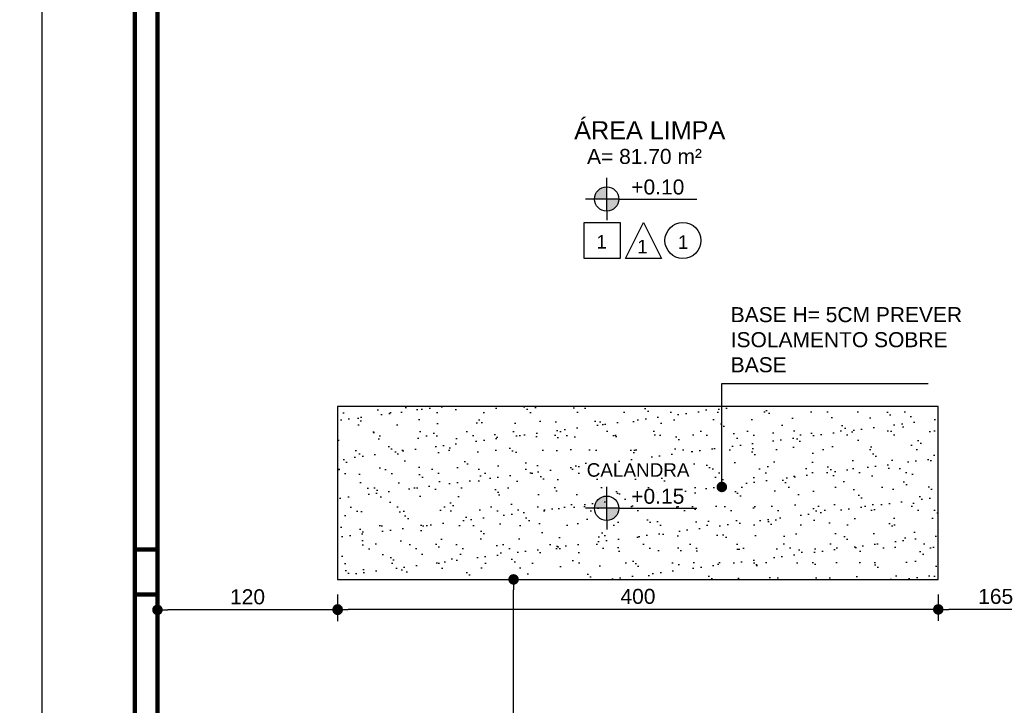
# Model space of a CAD drawing. Header units: metres. Extents: x -44 to 208, y -13 to 238.
# Tile 86 of 154: x -32.07 to -25.51, y 214.18 to 218.74. Entities that reach past the tile are written whole.
import ezdxf
from ezdxf.enums import TextEntityAlignment as Align

# ---------------------------------------------------------------- set-up
doc = ezdxf.new("R2010")
doc.units = ezdxf.units.M
doc.header["$MEASUREMENT"] = 0
doc.linetypes.add('DASHED2', pattern=[9.525, 6.35, -3.175])
doc.layers.add('ALV-ALT', color=7, linetype='Continuous', lineweight=90)
for name, color, linetype in [('CTA-GER', 35, 'Continuous'), ('HTC-PIS', 8, 'Continuous'), ('PIS-DSN', 40, 'Continuous'), ('PROJEÇÃO', 6, 'DASHED2'), ('SMB-GER', 9, 'Continuous'), ('TXT-AMB', 25, 'Continuous'), ('TXT-ESP', 40, 'Continuous')]:
    doc.layers.add(name, color=color, linetype=linetype)
doc.styles.add('ARIAL', font='arial.ttf')
doc.styles.add('Griffe', font='arial.ttf')
doc.styles.add('Texto Ambiente 1-50', font='arial.ttf', dxfattribs={"height": 0.12})
doc.styles.add('Texto Cota', font='arial.ttf')
doc.styles.add('Texto Especificacao 1-50', font='arial.ttf', dxfattribs={"height": 0.1})
doc.dimstyles.new('ARQ-1-50', dxfattribs={"dimscale": 0, "dimtxt": 0.1, "dimasz": 0.07, "dimexe": 0.075, "dimexo": 0.1, "dimgap": 0.035, "dimtad": 1, "dimdec": 0, "dimlfac": 100, "dimzin": 1, "dimdsep": 46, "dimtxsty": 'Texto Cota', "dimblk": 'DOT', "dimcen": 0.1, "dimclrd": 256, "dimclre": 256, "dimclrt": 15, "dimaunit": 1, "dimadec": 0, "dimazin": 0, "dimtfac": 1.8, "dimtdec": 0, "dimtix": 1, "dimtmove": 2, "dimatfit": 1, "dimldrblk": 'DOT', "dimfxl": 1, "dimtolj": 1, "dimtzin": 4, "dimlwd": -1, "dimarcsym": 0})

# ---------------------------------------------------------------- blocks, each defined once
blk = doc.blocks.new('Nivel')
h = blk.add_hatch(color=256)
h.paths.add_polyline_path([(0, 0), (0, 0.0813, 0.414214), (-0.0813, 0)])
h.paths.add_polyline_path([(0.0813, 0), (0, 0), (0, -0.0813, 0.414214)])
for p, q in [((0, -0.0813), (0, 0.1418)), ((0.0813, 0), (-0.1418, 0)), ((0.0813, 0), (0.5995, 0)), ((0, -0.0813), (0, -0.1418))]:
    blk.add_line(p, q)
blk.add_circle((0, 0), 0.0813)
at = {"style": 'Griffe'}
blk.add_attdef('NIVEL', text='', height=0.1, dxfattribs=at).set_placement((0.3404, 0), align=Align.BOTTOM_CENTER)
blk = doc.blocks.new('_DOT')
at = {"color": 0, "linetype": 'ByBlock'}
blk.add_line((-0.5, 0), (-1, 0), dxfattribs=at)
at = {"color": 0, "linetype": 'ByBlock', "const_width": 0.5}
blk.add_lwpolyline([(-0.25, 0, 1), (0.25, 0, 1)], format="xyb", close=True, dxfattribs=at)
blk = doc.blocks.new('*D4154')
at = {"layer": 'CTA-GER', "lineweight": -2, "transparency": 16777216}
for p, q in [((-31.4, 229.5141), (-31.9921, 229.5141)), ((-31.4, 210.3641), (-31.9921, 210.3641))]:
    blk.add_line(p, q, dxfattribs=at)
at = {"layer": 'CTA-GER', "transparency": 16777216}
blk.add_line((-31.9171, 210.4341), (-31.9171, 229.4441), dxfattribs=at)
at = {"layer": 'Defpoints', "color": 0, "transparency": 16777216}
for p in [(-31.9171, 229.5141), (-31.3, 229.5141), (-31.3, 210.3641)]:
    blk.add_point(p, dxfattribs=at)
at = {"layer": 'CTA-GER', "transparency": 16777216, "xscale": 0.07, "yscale": 0.07, "zscale": 0.07}
for p, rotation in [((-31.9171, 229.5141), 90), ((-31.9171, 210.3641), 270)]:
    blk.add_blockref('_DOT', p, dxfattribs=dict(at, rotation=rotation))
at = {"layer": 'CTA-GER', "color": 15, "transparency": 16777216, "insert": (-32.0031, 219.9391), "char_height": 0.1, "attachment_point": 5, "rotation": 90, "style": 'Texto Cota'}
blk.add_mtext('\\A1;1915', dxfattribs=at)
blk = doc.blocks.new('*D4213')
at = {"layer": 'CTA-GER', "lineweight": -2, "transparency": 16777216}
for p, q in [((-25.95, 214.9141), (-25.95, 214.7395)), ((-24.3, 214.9141), (-24.3, 214.8895))]:
    blk.add_line(p, q, dxfattribs=at)
at = {"layer": 'CTA-GER', "transparency": 16777216}
blk.add_line((-24.37, 214.8145), (-25.88, 214.8145), dxfattribs=at)
at = {"layer": 'Defpoints', "color": 0, "transparency": 16777216}
for p in [(-25.95, 215.0141), (-25.95, 214.8145), (-24.3, 214.8141)]:
    blk.add_point(p, dxfattribs=at)
at = {"layer": 'CTA-GER', "transparency": 16777216, "xscale": 0.07, "yscale": 0.07, "zscale": 0.07, "rotation": 180}
blk.add_blockref('_DOT', (-25.95, 214.8145), dxfattribs=at)
at = {"layer": 'CTA-GER', "transparency": 16777216, "xscale": 0.07, "yscale": 0.07, "zscale": 0.07}
blk.add_blockref('_DOT', (-24.3, 214.8145), dxfattribs=at)
at = {"layer": 'CTA-GER', "color": 15, "transparency": 16777216, "insert": (-25.5676, 214.9006), "char_height": 0.1, "attachment_point": 5, "style": 'Texto Cota'}
blk.add_mtext('\\A1;165', dxfattribs=at)
blk = doc.blocks.new('*D4214')
at = {"layer": 'CTA-GER', "lineweight": -2, "transparency": 16777216}
for p, q in [((-29.95, 214.9141), (-29.95, 214.7395)), ((-25.95, 214.9141), (-25.95, 214.7395))]:
    blk.add_line(p, q, dxfattribs=at)
at = {"layer": 'CTA-GER', "transparency": 16777216}
blk.add_line((-26.02, 214.8145), (-29.88, 214.8145), dxfattribs=at)
at = {"layer": 'Defpoints', "color": 0, "transparency": 16777216}
for p in [(-29.95, 215.0141), (-25.95, 215.0141), (-29.95, 214.8145)]:
    blk.add_point(p, dxfattribs=at)
at = {"layer": 'CTA-GER', "transparency": 16777216, "xscale": 0.07, "yscale": 0.07, "zscale": 0.07, "rotation": 180}
blk.add_blockref('_DOT', (-29.95, 214.8145), dxfattribs=at)
at = {"layer": 'CTA-GER', "transparency": 16777216, "xscale": 0.07, "yscale": 0.07, "zscale": 0.07}
blk.add_blockref('_DOT', (-25.95, 214.8145), dxfattribs=at)
at = {"layer": 'CTA-GER', "color": 15, "transparency": 16777216, "insert": (-27.95, 214.9006), "char_height": 0.1, "attachment_point": 5, "style": 'Texto Cota'}
blk.add_mtext('\\A1;400', dxfattribs=at)
blk = doc.blocks.new('*D4215')
at = {"layer": 'CTA-GER', "lineweight": -2, "transparency": 16777216}
for p, q in [((-29.95, 214.9141), (-29.95, 214.7365)), ((-31.15, 214.7115), (-31.15, 214.7365))]:
    blk.add_line(p, q, dxfattribs=at)
at = {"layer": 'CTA-GER', "transparency": 16777216}
blk.add_line((-30.02, 214.8115), (-31.08, 214.8115), dxfattribs=at)
at = {"layer": 'Defpoints', "color": 0, "transparency": 16777216}
for p in [(-29.95, 215.0141), (-31.15, 214.8115), (-31.15, 214.8115)]:
    blk.add_point(p, dxfattribs=at)
at = {"layer": 'CTA-GER', "transparency": 16777216, "xscale": 0.07, "yscale": 0.07, "zscale": 0.07, "rotation": 180}
blk.add_blockref('_DOT', (-31.15, 214.8115), dxfattribs=at)
at = {"layer": 'CTA-GER', "transparency": 16777216, "xscale": 0.07, "yscale": 0.07, "zscale": 0.07}
blk.add_blockref('_DOT', (-29.95, 214.8115), dxfattribs=at)
at = {"layer": 'CTA-GER', "color": 15, "transparency": 16777216, "insert": (-30.55, 214.8976), "char_height": 0.1, "attachment_point": 5, "style": 'Texto Cota'}
blk.add_mtext('\\A1;120', dxfattribs=at)
blk = doc.blocks.new('*D4234')
at = {"layer": 'CTA-GER', "lineweight": -2, "transparency": 16777216}
for p, q in [((-28.8783, 215.0141), (-28.8533, 215.0141)), ((-28.7326, 210.5143), (-28.7033, 210.5143))]:
    blk.add_line(p, q, dxfattribs=at)
at = {"layer": 'CTA-GER', "transparency": 16777216}
blk.add_line((-28.7783, 210.5843), (-28.7783, 214.9441), dxfattribs=at)
at = {"layer": 'Defpoints', "color": 0, "transparency": 16777216}
for p in [(-28.7783, 215.0141), (-28.7783, 215.0141), (-28.8326, 210.5143)]:
    blk.add_point(p, dxfattribs=at)
at = {"layer": 'CTA-GER', "transparency": 16777216, "xscale": 0.07, "yscale": 0.07, "zscale": 0.07}
for p, rotation in [((-28.7783, 215.0141), 90), ((-28.7783, 210.5143), 270)]:
    blk.add_blockref('_DOT', p, dxfattribs=dict(at, rotation=rotation))
at = {"layer": 'CTA-GER', "color": 15, "transparency": 16777216, "insert": (-28.8643, 212.7642), "char_height": 0.1, "attachment_point": 5, "rotation": 90, "style": 'Texto Cota'}
blk.add_mtext('\\A1;450', dxfattribs=at)

msp = doc.modelspace()

# ---------------------------------------------------------------- hatches: boundary and pattern name
at = {"layer": 'HTC-PIS'}
h = msp.add_hatch(dxfattribs=at)
h.set_pattern_fill('AR-SAND', color=256, scale=0.1, style=0)
h.set_pattern_definition([(37.5, (-37.99902, 229.51156), (-0.0062993, 0.1926824), [0, -0.152, 0, -0.17, 0, -0.1625]), (7.5, (-37.99902, 229.51156), (0.1769777, 0.2822146), [0, -0.082, 0, -0.137, 0, -0.0525]), (327.5, (-38.12202, 229.51156), (0.3114142, 0.0005659), [0, -0.05, 0, -0.18, 0, -0.235]), (317.5, (-38.12202, 229.51156), (0.3006127, 0.0877676), [0, -0.025, 0, -0.118, 0, -0.135])])
h.paths.add_polyline_path([(-29.95, 215.0141), (-25.95, 215.0141), (-25.95, 216.1641), (-29.95, 216.1641)])

# ---------------------------------------------------------------- linework, layer by layer
at = {"layer": 'ALV-ALT'}
for p, q in [((-31.3, 210.3641), (-31.3, 227.7141)), ((-31.15, 216.6141), (-31.15, 221.6641)), ((-31.15, 210.3641), (-31.15, 216.6141))]:
    msp.add_line(p, q, dxfattribs=at)
msp.add_lwpolyline([(-31.3, 215.2141), (-31.15, 215.2141), (-31.15, 214.9141), (-31.3, 214.9141)], close=True, dxfattribs=at)
at = {"layer": 'PIS-DSN'}
msp.add_lwpolyline([(-29.95, 215.0141), (-25.95, 215.0141), (-25.95, 216.1641), (-29.95, 216.1641)], close=True, dxfattribs=at)
at = {"layer": 'PROJEÇÃO'}
for p, q in [((-31.3, 215.2141), (-31.15, 215.2141)), ((-31.3, 214.9141), (-31.15, 214.9141))]:
    msp.add_line(p, q, dxfattribs=at)
at = {"layer": 'TXT-ESP'}
for points in [[(-28.0677, 217.1503), (-28.3077, 217.1503), (-28.3077, 217.3903), (-28.0677, 217.3903)], [(-27.7923, 217.1503), (-28.0323, 217.1503), (-27.9123, 217.3903), (-27.9123, 217.3903)]]:
    msp.add_lwpolyline(points, close=True, dxfattribs=at)
msp.add_circle((-27.6503, 217.2696), 0.12, dxfattribs=at)

# ---------------------------------------------------------------- block references
at = {"layer": 'SMB-GER'}
for p, values in [((-28.1582, 217.5457), {'NIVEL': '+0.10'}), ((-28.1582, 215.4875), {'NIVEL': '+0.15'})]:
    msp.add_blockref('Nivel', p, dxfattribs=at).add_auto_attribs(values)

# ---------------------------------------------------------------- texts
at = {"layer": 'TXT-AMB', "insert": (-28.3744, 218.0635), "char_height": 0.12, "width": 2.887209, "attachment_point": 1, "style": 'Texto Ambiente 1-50'}
msp.add_mtext('ÁREA LIMPA', dxfattribs=at)
at = {"layer": 'TXT-ESP'}
for s, height, style, p in [('A= 81.70 m²', 0.1, 'Texto Especificacao 1-50', (-28.289, 217.7791)), ('1', 0.09, 'ARIAL', (-28.2267, 217.2161)), ('1', 0.09, 'ARIAL', (-27.9557, 217.1839)), ('1', 0.09, 'ARIAL', (-27.6842, 217.2134))]:
    msp.add_text(s, height=height, dxfattribs=dict(at, style=style)).set_placement(p)
for s, insert, char_height, width, attachment_point, style in [('BASE H= 5CM PREVER \\PISOLAMENTO SOBRE \\PBASE', (-27.3322, 216.8262), 0.1, 2.974864, 1, 'Texto Especificacao 1-50'), ('CALANDRA', (-27.949, 215.7419), 0.09, 1.969606, 5, 'ARIAL')]:
    msp.add_mtext(s, dxfattribs=dict(at, insert=insert, char_height=char_height, width=width, attachment_point=attachment_point, style=style))

# ---------------------------------------------------------------- dimensions: what is measured, and where the dimension line sits
at = {"layer": 'CTA-GER'}
for base, p1, p2, picture, middle in [((-31.9171, 229.5141), (-31.3, 210.3641), (-31.3, 229.5141), '*D4154', (-32.0031, 219.9391)), ((-28.7783, 215.0141), (-28.8326, 210.5143), (-28.7783, 215.0141), '*D4234', (-28.8643, 212.7642))]:
    dim = msp.add_linear_dim(base=base, p1=p1, p2=p2, angle=90, dimstyle='ARQ-1-50', override={"dimscale": 1}, dxfattribs=at)
    dim.commit()
    dim.dimension.update_dxf_attribs({"geometry": picture, "text_midpoint": middle})
for base, p1, p2, picture, middle in [((-31.15, 214.8115), (-29.95, 215.0141), (-31.15, 214.8115), '*D4215', (-30.55, 214.8976)), ((-29.95, 214.8145), (-25.95, 215.0141), (-29.95, 215.0141), '*D4214', (-27.95, 214.9006))]:
    dim = msp.add_linear_dim(base=base, p1=p1, p2=p2, dimstyle='ARQ-1-50', override={"dimscale": 1}, dxfattribs=at)
    dim.commit()
    dim.dimension.update_dxf_attribs({"geometry": picture, "text_midpoint": middle})
dim = msp.add_linear_dim(base=(-25.95, 214.8145), p1=(-24.3, 214.8141), p2=(-25.95, 215.0141), dimstyle='ARQ-1-50', override={"dimscale": 1}, dxfattribs=at)
dim.commit()
dim.dimension.update_dxf_attribs({"geometry": '*D4213', "text_midpoint": (-25.5676, 214.9006), "dimtype": 160})

# ---------------------------------------------------------------- leaders
msp.add_leader([(-27.3914, 215.6294), (-27.3914, 216.3176), (-26.0178, 216.3176)], dimstyle='ARQ-1-50', override={"dimscale": 1}, dxfattribs=at)

doc.saveas('drawing.dxf')
